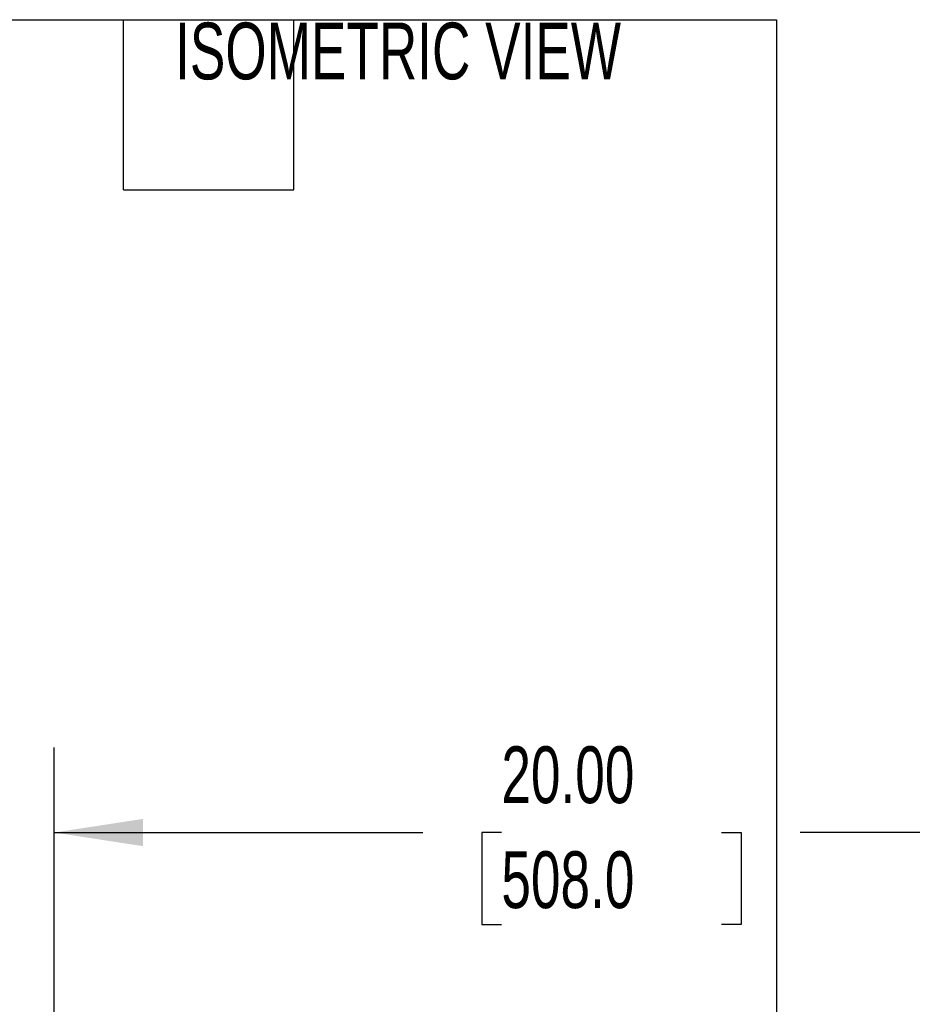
# Model space of a CAD drawing. Header units: inches. Extents: x 0.2 to 10.7, y 0.2 to 7.9.
# Tile 93 of 95: x 7.8 to 9.2, y 5.4 to 6.9. Entities that reach past the tile are written whole.
import ezdxf

# ---------------------------------------------------------------- set-up
doc = ezdxf.new("R2010")
doc.units = ezdxf.units.IN
doc.header["$MEASUREMENT"] = 0
doc.layers.add('DIMENSIONS', color=140, linetype='Continuous')
doc.layers.add('TEXT', color=140, linetype='Continuous')
doc.styles.add('SLDTEXTSTYLE0', font='TXT', dxfattribs={"width": 0.7})
doc.dimstyles.new('SLDDIMSTYLE2', dxfattribs={"dimtxt": 0.084961, "dimasz": 0.13, "dimexe": 0, "dimexo": 0.0625, "dimgap": 0.02124, "dimtad": 0, "dimtih": 1, "dimtoh": 1, "dimlfac": 12, "dimrnd": 1e-09, "dimzin": 4, "dimdsep": 46, "dimtxsty": 'SLDTEXTSTYLE0', "dimsah": 1, "dimcen": 0.09, "dimadec": 0, "dimazin": 1, "dimtfac": 1, "dimtofl": 0, "dimtmove": 0, "dimatfit": 3, "dimfxl": 0, "dimfrac": 2, "dimtolj": 1, "dimtzin": 12, "dimarcsym": 0})

# ---------------------------------------------------------------- blocks, each defined once
blk = doc.blocks.new('_D_18')
at = {"layer": 'DIMENSIONS'}
for p, q in [((7.8987, 5.409), (7.8987, 5.8067)), ((9.5654, 5.4076), (9.5654, 5.8067)), ((7.8987, 5.6817), (8.4396, 5.6817)), ((8.5548, 5.6817), (8.5262, 5.6817)), ((8.5262, 5.6817), (8.5262, 5.5467)), ((8.8779, 5.6817), (8.9065, 5.6817)), ((8.9065, 5.6817), (8.9065, 5.5467)), ((9.5654, 5.6817), (8.9931, 5.6817)), ((8.5262, 5.5467), (8.5548, 5.5467)), ((8.9065, 5.5467), (8.8779, 5.5467))]:
    blk.add_line(p, q, dxfattribs=at)
for points in [[(7.8987, 5.6817), (8.0287, 5.6617), (8.0287, 5.7017)], [(9.5654, 5.6817), (9.4354, 5.7017), (9.4354, 5.6617)]]:
    blk.add_solid(points, dxfattribs=at)
at = {"layer": 'DIMENSIONS', "char_height": 0.08333, "attachment_point": 1, "style": 'SLDTEXTSTYLE0'}
for s, insert in [('20.00', (8.5548, 5.8082)), ('508.0', (8.5548, 5.6541))]:
    blk.add_mtext(s, dxfattribs=dict(at, insert=insert))

msp = doc.modelspace()

# ---------------------------------------------------------------- linework, layer by layer
at = {"layer": 'TEXT'}
for p, q in [((0.2083333, 6.875), (8.9583333, 6.875)), ((8, 6.625), (8, 6.875)), ((8.25, 6.625), (8.25, 6.875)), ((8.9583333, 6.875), (8.9583333, 0.2083333)), ((8, 6.625), (8.25, 6.625))]:
    msp.add_line(p, q, dxfattribs=at)

# ---------------------------------------------------------------- texts
at = {"layer": 'TEXT', "insert": (8.4031567, 6.8707214), "char_height": 0.083333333, "attachment_point": 2, "style": 'SLDTEXTSTYLE0'}
msp.add_mtext('ISOMETRIC VIEW', dxfattribs=at)

# ---------------------------------------------------------------- dimensions: what is measured, and where the dimension line sits
at = {"layer": 'DIMENSIONS'}
dim = msp.add_linear_dim(base=(9.5654132, 5.68171), p1=(7.8987465, 5.3589762), p2=(9.5654132, 5.3575773), dimstyle='SLDDIMSTYLE2', dxfattribs=at)
dim.commit()
dim.dimension.update_dxf_attribs({"geometry": '_D_18', "text_midpoint": (8.7163465, 5.68171), "dimtype": 160})

doc.saveas('drawing.dxf')
